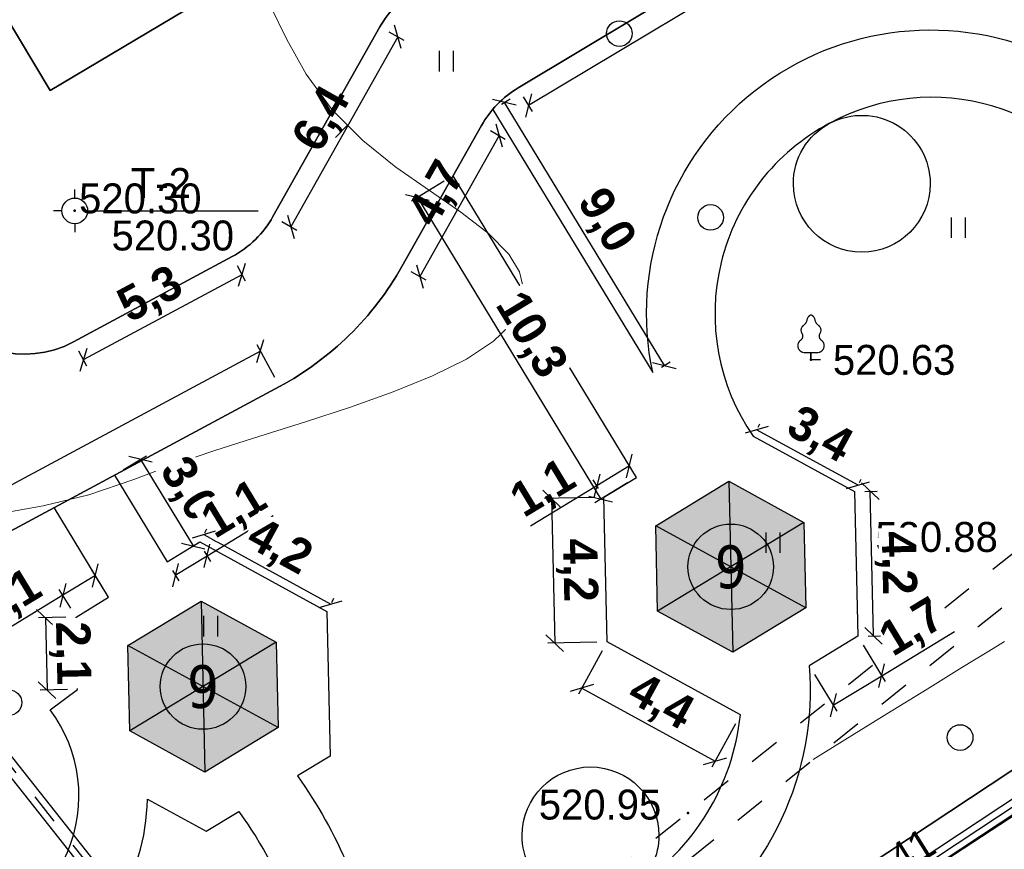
# Model space of a CAD drawing. Header units: millimetres. Extents: x 767170 to 66149698, y -983507 to 2493658.
# Tile 211 of 226: x 2871916 to 2900693, y -620788 to -596530. Entities that reach past the tile are written whole.
import ezdxf
from ezdxf.enums import TextEntityAlignment as Align

# ---------------------------------------------------------------- set-up
doc = ezdxf.new("R2010")
doc.units = ezdxf.units.MM
doc.linetypes.add('Д_ТРОТ_ТРУБА', pattern=[3, 1.5, -1.5])
for name, color, linetype in [('(003) Пункты', 7, 'Continuous'), ('(004) Точки рельефа', 7, 'Continuous'), ('(004a) Точки рельефа (отк.)', 7, 'Continuous'), ('(007) Здания', 7, 'Continuous'), ('(022) Возд. Линии', 7, 'Continuous'), ('(025) Дорога', 7, 'Continuous'), ('(028) Гидротехн.', 7, 'Continuous'), ('(031) Горизонтали', 42, 'Continuous'), ('(036) Растительность', 7, 'Continuous'), ('(038) Деревья', 7, 'Continuous'), ('GLUXOY OG', 7, 'Continuous'), ('YQ_DIM', 3, 'Continuous'), ('Цоколь', 7, 'Continuous')]:
    doc.layers.add(name, color=color, linetype=linetype)
doc.layers.add('(042) Бергштрих', color=32, linetype='Continuous', lineweight=30)
doc.styles.add('D-431', font='txt')
doc.styles.add('FAYZXON', font='GOTHICB.TTF')
doc.styles.add('S', font='txtwr', dxfattribs={"oblique": 15})
doc.styles.get("Standard").update_dxf_attribs({"font": 'isocpeui.ttf'})
doc.styles.add('Tahoma', font='tahoma.ttf')
doc.linetypes.add('ОГРАДА_ГЛИН', pattern='A,4,["|",Standard,S=0.8,R=0,X=0,Y=-0.8],0.5,["|",Standard,S=0.8,R=0,X=0,Y=-0.8],3.5', length=8)
doc.dimstyles.new('MAGENTA genplan dimension', dxfattribs={"dimtxt": 1000, "dimasz": 500, "dimexe": 200, "dimexo": 300, "dimgap": 100, "dimtad": 1, "dimdec": 1, "dimlfac": 0.001, "dimzin": 1, "dimtxsty": 'FAYZXON', "dimblk": 'OBLIQUE', "dimcen": 0, "dimclrd": 142, "dimclre": 142, "dimclrt": 6, "dimadec": 0, "dimazin": 0, "dimtfac": 1, "dimtdec": 1, "dimtmove": 0, "dimatfit": 3, "dimldrblk": 'OBLIQUE', "dimfxl": 1, "dimlwd": 30, "dimlwe": 30, "dimarcsym": 0})

# ---------------------------------------------------------------- blocks, each defined once
blk = doc.blocks.new('A$C2cdd6916')
h = blk.add_hatch()
h.set_pattern_fill('ANSI32', color=1, scale=60, angle=31.2865699)
h.set_pattern_definition([(76.28657, (-422045.4, -371330.9), (-555.2086, 135.48314), []), (76.28657, (-421815.2, -371191), (-555.2086, 135.48314), [])])
edge = h.paths.add_edge_path()
edge.add_line((12558.278, 1671.303), (13156.485, 2034.826))
edge.add_line((13156.485, 2034.826), (12076.302, 3812.354))
edge.add_arc((12013.983, 3914.903), 120, 121.2865699, 301.2865699, ccw=False)
edge.add_line((11951.665, 4017.453), (10456.027, 6478.645))
edge.add_line((10456.027, 6478.645), (9857.821, 6115.122))
edge.add_line((9857.821, 6115.122), (7572.818, 9875.277))
edge.add_line((7572.818, 9875.277), (28168.21, 22390.86))
edge.add_line((28168.21, 22390.86), (26610.253, 24954.602))
edge.add_line((26610.253, 24954.602), (1656.5, 9790.492))
edge.add_line((1656.5, 9790.492), (3006.729, 7568.583))
edge.add_line((3006.729, 7568.583), (4032.226, 8191.765))
edge.add_line((4032.226, 8191.765), (6524.956, 4089.779))
edge.add_line((6524.956, 4089.779), (7294.079, 4557.166))
edge.add_line((7294.079, 4557.166), (9994.537, 113.347))
edge.add_line((9994.537, 113.347), (9225.414, -354.04))
edge.add_line((9225.414, -354.04), (11718.144, -4456.027))
edge.add_line((11718.144, -4456.027), (10692.648, -5079.21))
edge.add_line((10692.648, -5079.21), (12042.877, -7301.119))
edge.add_line((12042.877, -7301.119), (16401.238, -4652.593))
edge.add_line((16401.238, -4652.593), (12558.278, 1671.303))
edge = h.paths.add_edge_path()
edge.add_line((-3935.127, -8351.55), (-4704.249, -8818.937))
edge.add_line((-4704.249, -8818.937), (-7404.707, -4375.118))
edge.add_line((-7404.707, -4375.118), (-6635.585, -3907.731))
edge.add_line((-6635.585, -3907.731), (-9128.315, 194.256))
edge.add_line((-9128.315, 194.256), (-8102.818, 817.438))
edge.add_line((-8102.818, 817.438), (-9453.047, 3039.348))
edge.add_line((-9453.047, 3039.348), (-34406.8, -12124.761))
edge.add_line((-34406.8, -12124.761), (-32848.844, -14688.503))
edge.add_line((-32848.844, -14688.503), (-12253.452, -2172.92))
edge.add_line((-12253.452, -2172.92), (-9968.449, -5933.074))
edge.add_line((-9968.449, -5933.074), (-10566.655, -6296.598))
edge.add_line((-10566.655, -6296.598), (-9071.017, -8757.79))
edge.add_arc((-9008.699, -8860.339), 120, -58.7134301, 121.2865699, ccw=False)
edge.add_line((-8946.381, -8962.889), (-7866.197, -10740.417))
edge.add_line((-7866.197, -10740.417), (-7267.991, -10376.893))
edge.add_line((-7267.991, -10376.893), (-3425.032, -16700.79))
edge.add_line((-3425.032, -16700.79), (933.329, -14052.264))
edge.add_line((933.329, -14052.264), (-416.9, -11830.354))
edge.add_line((-416.9, -11830.354), (-1442.396, -12453.537))
edge.add_line((-1442.396, -12453.537), (-3935.127, -8351.55))
h.paths.add_polyline_path([(41974.214, 4100.856), (35137.569, -53.694), (35345.297, -395.527), (35174.381, -499.39), (36005.291, -1866.719), (36518.039, -1555.128), (38283.723, -4460.702), (37770.975, -4772.293), (38601.885, -6139.622), (38772.801, -6035.759), (38980.529, -6377.591), (45817.173, -2223.04)])
h.paths.add_polyline_path([(-15440.46, -33129.712), (-14927.712, -32818.121), (-15758.622, -31450.792), (-15929.538, -31554.655), (-16137.265, -31212.823), (-22973.91, -35367.374), (-19130.951, -41691.27), (-12294.306, -37536.72), (-12502.034, -37194.887), (-12331.118, -37091.024), (-13162.028, -35723.695), (-13674.776, -36035.286)])
h.paths.add_polyline_path([(22981.424, -31078.171), (16999.36, -34713.402), (12844.81, -27876.758), (18826.874, -24241.526)])
h.paths.add_polyline_path([(31886.288, 23012.063), (28895.256, 21194.447), (28168.21, 22390.86), (31159.242, 24208.476)])
h.paths.add_polyline_path([(-35112.829, -17702.532), (-32121.797, -15884.916), (-32848.844, -14688.503), (-35839.876, -16506.119)])
blk = doc.blocks.new('d')
at = {"layer": '(038) Деревья'}
blk.add_ellipse((0, 0), major_axis=(0.265, 0.265), ratio=1, start_param=5.497787, end_param=11.780972, dxfattribs=at)
blk = doc.blocks.new('I04010')
for p, q in [((-0.412273, 0.007146), (-0.412273, 1.207146)), ((0.387727, 1.207146), (0.387727, 0.007146))]:
    blk.add_line(p, q)
blk = doc.blocks.new('karagach-flat-58')
at = {"layer": '(038) Деревья', "const_width": 0.0375}
for points in [[(-0.208, 1.009, 0.181567), (-0.117, 1.159, 0.303004)], [(0, 1.312, 0.246034), (-0.117, 1.159, 0.489079)], [(0, 1.312, -0.246034), (0.117, 1.159, -0.489079)], [(0.208, 1.009, -0.181567), (0.117, 1.159, -0.303004)], [(-0.208, 1.009, 0.430853), (-0.255, 0.753, 0.548276)], [(0.208, 1.009, -0.430853), (0.255, 0.753, -0.548276)], [(-0.315, 0.559, 0.626949), (-0.218, 0.206, 0.702465)], [(-0.315, 0.559, 0.383603), (-0.255, 0.753, 0.352912)], [(0.315, 0.559, -0.626949), (0.218, 0.206, -0.702465)], [(0.315, 0.559, -0.383603), (0.255, 0.753, -0.352912)]]:
    blk.add_lwpolyline(points, format="xyb", dxfattribs=at)
for points in [[(0, 0.206), (-0.218, 0.206)], [(0, 0), (0, 0.206)], [(0, 0.206), (0.218, 0.206)], [(0, 0), (0.281, 0)]]:
    blk.add_lwpolyline(points, dxfattribs=at)
at = {"layer": '(038) Деревья'}
blk.add_lwpolyline([(0, 0), (0, 0.206)], dxfattribs=at)
blk = doc.blocks.new('I00050-flat-4')
at = {"layer": '(003) Пункты'}
for p, q in [((0, 0.367), (0, 0.617)), ((0, -0.015), (0, 0.015)), ((-0.375, -0.008), (-0.625, -0.008)), ((0.375, -0.008), (0.625, -0.008)), ((0, -0.383), (0, -0.633))]:
    blk.add_line(p, q, dxfattribs=at)
blk.add_circle((0, -0.008), 0.375, dxfattribs=at)
at = {"layer": '(003) Пункты', "style": 'S', "oblique": 15}
blk.add_attdef('N', (-1.898, -0.339), '', height=1, dxfattribs=at)
at = {"color": 4, "style": 'S', "oblique": 15}
for tag, p in [('C', (0.724, 0.085)), ('Z', (0.789, -1.11))]:
    blk.add_attdef(tag, p, '', height=1, dxfattribs=at)
blk = doc.blocks.new('d-flat-45')
at = {"layer": '(038) Деревья'}
blk.add_ellipse((0, 0), major_axis=(0.265, 0.265), ratio=1, start_param=5.497787, end_param=11.780972, dxfattribs=at)
blk = doc.blocks.new('A$C05d28b1e')
at = {"layer": '(003) Пункты', "ltscale": 600}
blk.add_line((-58597, -4555), (-53861, -4555), dxfattribs=at)
at = {"layer": '(004) Точки рельефа', "color": 7, "linetype": 'ByBlock', "lineweight": -2}
for p in [(-59222, -4547), (-37705, -8905), (-41295, -22160)]:
    blk.add_point(p, dxfattribs=at)
at = {"layer": '(007) Здания', "ltscale": 600}
blk.add_line((-37093, -25701), (-26973, -19086), dxfattribs=at)
at = {"layer": '(025) Дорога', "linetype": 'Д_ТРОТ_ТРУБА', "ltscale": 600, "flags": 128}
blk.add_lwpolyline([(-10649, -610), (-31459, -14302), (-41295, -22160), (-53952, -32202), (-53258, -33117), (-51880, -32135), (-43532, -25342), (-30870, -15143), (-10168, -1527), (-6970, 523)], dxfattribs=at)
at = {"layer": '(028) Гидротехн.', "ltscale": 600}
for points in [[(-50702, -33563), (-51880, -32135), (-92935, 19873)], [(-51024, -33801), (-52191, -32386), (-93249, 19625)]]:
    blk.add_lwpolyline(points, dxfattribs=at)
at = {"layer": '(028) Гидротехн.', "color": 3, "linetype": 'Д_ТРОТ_ТРУБА', "ltscale": 600, "flags": 128}
blk.add_lwpolyline([(-50870, -33674), (-52036, -32261), (-93092, 19749)], dxfattribs=at)
at = {"layer": '(031) Горизонтали', "color": 42, "linetype": 'Continuous', "lineweight": 0, "ltscale": 600}
for points in [[(-61459, -13418), (-60148, -13176), (-58816, -12854), (-57500, -12406), (-56369, -11980), (-55127, -11561), (-53816, -11144), (-52482, -10723), (-51167, -10292), (-49915, -9846), (-48771, -9380), (-47778, -8887), (-46980, -8362), (-46512, -7916), (-46274, -7564), (-46175, -7320), (-46144, -7196), (-46122, -7044), (-46123, -6752), (-46226, -6338), (-46533, -5820), (-47141, -5205), (-47938, -4596), (-48858, -3964), (-49836, -3275), (-50805, -2499), (-51702, -1605), (-52459, -562), (-53023, 452), (-53519, 1465)], [(-37639, -20595), (-36720, -20026), (-35484, -19262), (-34312, -18539), (-33292, -17910), (-32510, -17429), (-32053, -17150)]]:
    blk.add_lwpolyline(points, dxfattribs=at)
at = {"layer": '(042) Бергштрих', "color": 32, "linetype": 'Continuous', "lineweight": 30, "ltscale": 600}
blk.add_line((-51254, -2052), (-51607, -2406), dxfattribs=at)
at = {"layer": '(022) Возд. Линии', "xscale": 1000, "yscale": 1000, "zscale": 1000}
for name, p in [('I00050-flat-4', (-59222, -4547)), ('karagach-flat-58', (-37705, -8905)), ('d-flat-45', (-61148, -18935))]:
    blk.add_blockref(name, p, dxfattribs=at)
at = {"layer": '(036) Растительность', "linetype": 'Continuous', "xscale": 500, "yscale": 500, "zscale": 500}
for p in [(-48358, -480), (-33397, -5349), (-38812, -14562), (-55241, -17002)]:
    blk.add_blockref('I04010', p, dxfattribs=at)
at = {"layer": '(038) Деревья', "linetype": 'Continuous', "xscale": 1000, "yscale": 1000, "zscale": 1000}
for p in [(-43306, 628), (-40640, -4747), (-33346, -19955)]:
    blk.add_blockref('d', p, dxfattribs=at)
at = {"layer": '(003) Пункты', "style": 'D-431'}
for s, p in [('T-2', (-57581, -4178)), ('520.30', (-58147, -5713))]:
    blk.add_text(s, height=875, dxfattribs=at).set_placement(p)
at = {"layer": '(004) Точки рельефа', "linetype": 'ByBlock', "char_height": 875, "attachment_point": 4, "style": 'D-431'}
for s, insert in [('520.63', (-37064, -8918)), ('520.88', (-35823, -14096)), ('520.95', (-45660, -21921))]:
    blk.add_mtext(s, dxfattribs=dict(at, insert=insert))
at = {"layer": '(004) Точки рельефа', "linetype": 'ByBlock', "insert": (-37244, -24821), "char_height": 875, "attachment_point": 4, "rotation": 31.9774, "style": 'D-431'}
blk.add_mtext('521.41', dxfattribs=at)
at = {"layer": '(004a) Точки рельефа (отк.)', "linetype": 'ByBlock', "insert": (-59097, -4197), "char_height": 875, "attachment_point": 4, "style": 'D-431'}
blk.add_mtext('520.30', dxfattribs=at)
blk = doc.blocks.new('_Oblique')
at = {"color": 0, "linetype": 'ByBlock', "lineweight": -2}
blk.add_line((-0.5, -0.5), (0.5, 0.5), dxfattribs=at)
blk = doc.blocks.new('*D1610')
at = {"layer": 'YQ_DIM', "color": 142, "lineweight": 30, "transparency": 16777216}
for p, q in [((2878953, -606218), (2816202, -639969)), ((2879369, -606991), (2878858, -606042)), ((2816618, -640742), (2816107, -639793))]:
    blk.add_line(p, q, dxfattribs=at)
at = {"layer": 'YQ_DIM', "color": 142, "lineweight": 30, "transparency": 16777216, "xscale": 500, "yscale": 500, "zscale": 500}
for p, rotation in [((2878953, -606218), 28.27377046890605), ((2816202, -639969), 208.273770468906)]:
    blk.add_blockref('_Oblique', p, dxfattribs=dict(at, rotation=rotation))
at = {"layer": 'YQ_DIM', "color": 6, "transparency": 16777216, "insert": (2847248, -622481), "char_height": 1000, "attachment_point": 5, "rotation": 28.2738, "style": 'FAYZXON'}
blk.add_mtext('71,3', dxfattribs=at)
blk = doc.blocks.new('*D1612')
at = {"layer": 'YQ_DIM', "color": 142, "lineweight": 30, "transparency": 16777216}
for p, q in [((2885933, -599921), (2883611, -604041)), ((2885672, -599773), (2886107, -600019)), ((2883350, -603894), (2883785, -604139))]:
    blk.add_line(p, q, dxfattribs=at)
at = {"layer": 'YQ_DIM', "color": 142, "lineweight": 30, "transparency": 16777216, "xscale": 500, "yscale": 500, "zscale": 500}
for p, rotation in [((2885933, -599921), 60.60052232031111), ((2883611, -604041), 240.6005223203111)]:
    blk.add_blockref('_Oblique', p, dxfattribs=dict(at, rotation=rotation))
at = {"layer": 'YQ_DIM', "color": 6, "transparency": 16777216, "insert": (2884166, -601640), "char_height": 1000, "attachment_point": 5, "rotation": 60.6005, "style": 'FAYZXON'}
blk.add_mtext('4,7', dxfattribs=at)
blk = doc.blocks.new('*D1614')
at = {"layer": 'YQ_DIM', "color": 142, "lineweight": 30, "transparency": 16777216}
for p, q in [((2897281, -592396), (2897538, -592825)), ((2897436, -592653), (2886789, -599041)), ((2886635, -598784), (2886892, -599212))]:
    blk.add_line(p, q, dxfattribs=at)
at = {"layer": 'YQ_DIM', "color": 142, "lineweight": 30, "transparency": 16777216, "xscale": 500, "yscale": 500, "zscale": 500}
for p, rotation in [((2897436, -592653), 30.96365715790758), ((2886789, -599041), 210.9636571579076)]:
    blk.add_blockref('_Oblique', p, dxfattribs=dict(at, rotation=rotation))
at = {"layer": 'YQ_DIM', "color": 6, "transparency": 16777216, "insert": (2891755, -595251), "char_height": 1000, "attachment_point": 5, "rotation": 30.9637, "style": 'FAYZXON'}
blk.add_mtext('12,4', dxfattribs=at)
blk = doc.blocks.new('*D1657')
at = {"layer": 'YQ_DIM', "color": 142, "lineweight": 30, "transparency": 16777216}
for p, q in [((2878269, -603722), (2878505, -604162)), ((2878411, -603986), (2873773, -606480)), ((2873631, -606216), (2873868, -606656))]:
    blk.add_line(p, q, dxfattribs=at)
at = {"layer": 'YQ_DIM', "color": 142, "lineweight": 30, "transparency": 16777216, "xscale": 500, "yscale": 500, "zscale": 500}
for p, rotation in [((2878411, -603986), 28.27377046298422), ((2873773, -606480), 208.2737704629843)]:
    blk.add_blockref('_Oblique', p, dxfattribs=dict(at, rotation=rotation))
at = {"layer": 'YQ_DIM', "color": 6, "transparency": 16777216, "insert": (2875763, -604621), "char_height": 1000, "attachment_point": 5, "rotation": 28.2738, "style": 'FAYZXON'}
blk.add_mtext('5,3', dxfattribs=at)
blk = doc.blocks.new('*D1659')
at = {"layer": 'YQ_DIM', "color": 142, "lineweight": 30, "transparency": 16777216}
for p, q in [((2882968, -597035), (2879842, -602583)), ((2882706, -596888), (2883142, -597133)), ((2879580, -602435), (2880016, -602681))]:
    blk.add_line(p, q, dxfattribs=at)
at = {"layer": 'YQ_DIM', "color": 142, "lineweight": 30, "transparency": 16777216, "xscale": 500, "yscale": 500, "zscale": 500}
for p, rotation in [((2882968, -597035), 60.60052232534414), ((2879842, -602583), 240.6005223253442)]:
    blk.add_blockref('_Oblique', p, dxfattribs=dict(at, rotation=rotation))
at = {"layer": 'YQ_DIM', "color": 6, "transparency": 16777216, "insert": (2880799, -599468), "char_height": 1000, "attachment_point": 5, "rotation": 60.6005, "style": 'FAYZXON'}
blk.add_mtext('6,4', dxfattribs=at)
blk = doc.blocks.new('A$C12754f4e-flat-1')
at = {"layer": 'Цоколь', "ltscale": 100}
h = blk.add_hatch(color=1, dxfattribs=at)
h.dxf.hatch_style = 1
h.paths.add_polyline_path([(37, 2500), (2183, 1218), (2146, -1282), (-37, -2500), (-2183, -1218), (-2146, 1282)])
blk.add_lwpolyline([(37, 2500), (2183, 1218), (2146, -1282), (-37, -2500), (-2183, -1218), (-2146, 1282)], close=True)
for points in [[(37, 2500), (-37, -2500)], [(2183, 1218), (-2183, -1218)], [(2146, -1282), (-2146, 1282)]]:
    blk.add_lwpolyline(points)
blk = doc.blocks.new('Eksplikatsia')
h = blk.add_hatch(color=2)
h.dxf.hatch_style = 1
edge = h.paths.add_edge_path()
edge.add_arc((0, 0), 1250, 0, 360)
at = {"lineweight": 30}
blk.add_circle((0, 0), 1250, dxfattribs=at)
at = {"color": 1}
blk.add_attdef('№', text='', height=1250, dxfattribs=at).set_placement((0, 0), align=Align.MIDDLE_CENTER)
blk = doc.blocks.new('*D1846')
at = {"color": 142, "lineweight": 30, "transparency": 16777216}
for p, q in [((2884325, -601253), (2883367, -601835)), ((2883538, -601731), (2888896, -610549)), ((2889683, -610070), (2888725, -610653))]:
    blk.add_line(p, q, dxfattribs=at)
at = {"color": 142, "lineweight": 30, "transparency": 16777216, "xscale": 500, "yscale": 500, "zscale": 500}
for p, rotation in [((2883538, -601731), 121.286569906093), ((2888896, -610549), 301.2865699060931)]:
    blk.add_blockref('_Oblique', p, dxfattribs=dict(at, rotation=rotation))
at = {"color": 6, "transparency": 16777216, "insert": (2886811, -605779), "char_height": 1000, "attachment_point": 5, "rotation": 301.2866, "style": 'FAYZXON', "bg_fill": 3, "box_fill_scale": 1.1, "bg_fill_color": 256, "bg_fill_true_color": 13158600, "bg_fill_transparency": 0}
blk.add_mtext('10,3', dxfattribs=at)
blk = doc.blocks.new('*D1847')
at = {"color": 142, "lineweight": 30, "transparency": 16777216}
for p, q in [((2874944, -609693), (2875618, -609284)), ((2875447, -609388), (2876984, -611917)), ((2876481, -612223), (2877155, -611813))]:
    blk.add_line(p, q, dxfattribs=at)
at = {"color": 142, "lineweight": 30, "transparency": 16777216, "xscale": 500, "yscale": 500, "zscale": 500}
for p, rotation in [((2875447, -609388), 121.2865699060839), ((2876984, -611917), 301.2865699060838)]:
    blk.add_blockref('_Oblique', p, dxfattribs=dict(at, rotation=rotation))
at = {"color": 6, "transparency": 16777216, "insert": (2876809, -610291), "char_height": 1000, "attachment_point": 5, "rotation": 301.2866, "style": 'FAYZXON', "bg_fill": 3, "box_fill_scale": 1.1, "bg_fill_color": 256, "bg_fill_true_color": 13158600, "bg_fill_transparency": 0}
blk.add_mtext('3,0', dxfattribs=at)
blk = doc.blocks.new('*D1863')
at = {"color": 142, "lineweight": 30, "transparency": 16777216}
for p, q in [((2897109, -615713), (2899237, -614420)), ((2896565, -614817), (2897213, -615884)), ((2895146, -615679), (2895794, -616746)), ((2895691, -616575), (2897109, -615713))]:
    blk.add_line(p, q, dxfattribs=at)
at = {"color": 142, "lineweight": 30, "transparency": 16777216, "xscale": 500, "yscale": 500, "zscale": 500}
for p, rotation in [((2897109, -615713), 31.28656990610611), ((2895691, -616575), 211.2865699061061)]:
    blk.add_blockref('_Oblique', p, dxfattribs=dict(at, rotation=rotation))
at = {"color": 6, "transparency": 16777216, "insert": (2898033, -614353), "char_height": 1000, "attachment_point": 5, "rotation": 31.2866, "style": 'FAYZXON', "bg_fill": 3, "box_fill_scale": 1.1, "bg_fill_color": 256, "bg_fill_true_color": 13158600, "bg_fill_transparency": 0}
blk.add_mtext('1,7', dxfattribs=at)
blk = doc.blocks.new('*D1864')
at = {"color": 142, "lineweight": 30, "transparency": 16777216}
for p, q in [((2896614, -610323), (2896977, -610315)), ((2896872, -614550), (2896777, -610319)), ((2896709, -614554), (2897072, -614546))]:
    blk.add_line(p, q, dxfattribs=at)
at = {"color": 142, "lineweight": 30, "transparency": 16777216, "xscale": 500, "yscale": 500, "zscale": 500}
for p, rotation in [((2896777, -610319), 91.28656990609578), ((2896872, -614550), 271.2865699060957)]:
    blk.add_blockref('_Oblique', p, dxfattribs=dict(at, rotation=rotation))
at = {"color": 6, "transparency": 16777216, "insert": (2897519, -612419), "char_height": 1000, "attachment_point": 5, "rotation": 271.2866, "style": 'FAYZXON', "bg_fill": 3, "box_fill_scale": 1.1, "bg_fill_color": 256, "bg_fill_true_color": 13158600, "bg_fill_transparency": 0}
blk.add_mtext('4,2', dxfattribs=at)
blk = doc.blocks.new('*D1865')
at = {"color": 142, "lineweight": 30, "transparency": 16777216}
for p, q in [((2896417, -610143), (2893455, -608520)), ((2893496, -608444), (2893551, -608344)), ((2896458, -610066), (2896513, -609967))]:
    blk.add_line(p, q, dxfattribs=at)
at = {"color": 142, "lineweight": 30, "transparency": 16777216, "xscale": 500, "yscale": 500, "zscale": 500}
for p, rotation in [((2893455, -608520), 151.2865699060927), ((2896417, -610143), 331.2865699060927)]:
    blk.add_blockref('_Oblique', p, dxfattribs=dict(at, rotation=rotation))
at = {"color": 6, "transparency": 16777216, "insert": (2895270, -608722), "char_height": 1000, "attachment_point": 5, "rotation": 331.2866, "style": 'FAYZXON', "bg_fill": 3, "box_fill_scale": 1.1, "bg_fill_color": 256, "bg_fill_true_color": 13158600, "bg_fill_transparency": 0}
blk.add_mtext('3,4', dxfattribs=at)
blk = doc.blocks.new('*D1866')
at = {"color": 142, "lineweight": 30, "transparency": 16777216}
for p, q in [((2889784, -609658), (2889633, -609409)), ((2889736, -609580), (2888783, -610159)), ((2888830, -610238), (2888679, -609989)), ((2888783, -610159), (2886848, -611335))]:
    blk.add_line(p, q, dxfattribs=at)
at = {"color": 142, "lineweight": 30, "transparency": 16777216, "xscale": 500, "yscale": 500, "zscale": 500}
for p, rotation in [((2889736, -609580), 31.28656990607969), ((2888783, -610159), 211.2865699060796)]:
    blk.add_blockref('_Oblique', p, dxfattribs=dict(at, rotation=rotation))
at = {"color": 6, "transparency": 16777216, "insert": (2887247, -610294), "char_height": 1000, "attachment_point": 5, "rotation": 31.2866, "style": 'FAYZXON', "bg_fill": 3, "box_fill_scale": 1.1, "bg_fill_color": 256, "bg_fill_true_color": 13158600, "bg_fill_transparency": 0}
blk.add_mtext('1,1', dxfattribs=at)
blk = doc.blocks.new('*D1867')
at = {"color": 142, "lineweight": 30, "transparency": 16777216}
for p, q in [((2888686, -610501), (2887258, -610533)), ((2887458, -610529), (2887553, -614759)), ((2888781, -614732), (2887353, -614764))]:
    blk.add_line(p, q, dxfattribs=at)
at = {"color": 142, "lineweight": 30, "transparency": 16777216, "xscale": 500, "yscale": 500, "zscale": 500}
for p, rotation in [((2887458, -610529), 91.2865699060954), ((2887553, -614759), 271.2865699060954)]:
    blk.add_blockref('_Oblique', p, dxfattribs=dict(at, rotation=rotation))
at = {"color": 6, "transparency": 16777216, "insert": (2888201, -612628), "char_height": 1000, "attachment_point": 5, "rotation": 271.2866, "style": 'FAYZXON', "bg_fill": 3, "box_fill_scale": 1.1, "bg_fill_color": 256, "bg_fill_true_color": 13158600, "bg_fill_transparency": 0}
blk.add_mtext('4,2', dxfattribs=at)
blk = doc.blocks.new('*D1868')
at = {"color": 142, "lineweight": 30, "transparency": 16777216}
for p, q in [((2888937, -614988), (2888247, -616248)), ((2888343, -616073), (2892241, -618208)), ((2892835, -617124), (2892145, -618383))]:
    blk.add_line(p, q, dxfattribs=at)
at = {"color": 142, "lineweight": 30, "transparency": 16777216, "xscale": 500, "yscale": 500, "zscale": 500}
for p, rotation in [((2888343, -616073), 151.2865699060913), ((2892241, -618208), 331.2865699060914)]:
    blk.add_blockref('_Oblique', p, dxfattribs=dict(at, rotation=rotation))
at = {"color": 6, "transparency": 16777216, "insert": (2890626, -616531), "char_height": 1000, "attachment_point": 5, "rotation": 331.2866, "style": 'FAYZXON', "bg_fill": 3, "box_fill_scale": 1.1, "bg_fill_color": 256, "bg_fill_true_color": 13158600, "bg_fill_transparency": 0}
blk.add_mtext('4,4', dxfattribs=at)
blk = doc.blocks.new('*D1877')
at = {"color": 142, "lineweight": 30, "transparency": 16777216}
for p, q in [((2885997, -598997), (2886251, -598843)), ((2886080, -598947), (2890756, -606642)), ((2890673, -606693), (2890927, -606538))]:
    blk.add_line(p, q, dxfattribs=at)
at = {"color": 142, "lineweight": 30, "transparency": 16777216, "xscale": 500, "yscale": 500, "zscale": 500}
for p, rotation in [((2886080, -598947), 121.2865699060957), ((2890756, -606642), 301.2865699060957)]:
    blk.add_blockref('_Oblique', p, dxfattribs=dict(at, rotation=rotation))
at = {"color": 6, "transparency": 16777216, "insert": (2889012, -602434), "char_height": 1000, "attachment_point": 5, "rotation": 301.2866, "style": 'FAYZXON', "bg_fill": 3, "box_fill_scale": 1.1, "bg_fill_color": 256, "bg_fill_true_color": 13158600, "bg_fill_transparency": 0}
blk.add_mtext('9,0', dxfattribs=at)
blk = doc.blocks.new('*D1888')
at = {"color": 142, "lineweight": 30, "transparency": 16777216}
for p, q in [((2877393, -612206), (2879328, -611030)), ((2877310, -612070), (2877497, -612377)), ((2876464, -612771), (2877393, -612206)), ((2876381, -612635), (2876567, -612942))]:
    blk.add_line(p, q, dxfattribs=at)
at = {"color": 142, "lineweight": 30, "transparency": 16777216, "xscale": 500, "yscale": 500, "zscale": 500}
for p, rotation in [((2877393, -612206), 31.28656990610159), ((2876464, -612771), 211.2865699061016)]:
    blk.add_blockref('_Oblique', p, dxfattribs=dict(at, rotation=rotation))
at = {"color": 6, "transparency": 16777216, "insert": (2878220, -610905), "char_height": 1000, "attachment_point": 5, "rotation": 31.2866, "style": 'FAYZXON', "bg_fill": 3, "box_fill_scale": 1.1, "bg_fill_color": 256, "bg_fill_true_color": 13158600, "bg_fill_transparency": 0}
blk.add_mtext('1,1', dxfattribs=at)
blk = doc.blocks.new('*D1889')
at = {"color": 142, "lineweight": 30, "transparency": 16777216}
for p, q in [((2877323, -611536), (2877390, -611413)), ((2877294, -611588), (2881006, -613621)), ((2881034, -613569), (2881102, -613446))]:
    blk.add_line(p, q, dxfattribs=at)
at = {"color": 142, "lineweight": 30, "transparency": 16777216, "xscale": 500, "yscale": 500, "zscale": 500}
for p, rotation in [((2877294, -611588), 151.2865699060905), ((2881006, -613621), 331.2865699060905)]:
    blk.add_blockref('_Oblique', p, dxfattribs=dict(at, rotation=rotation))
at = {"color": 6, "transparency": 16777216, "insert": (2879484, -611995), "char_height": 1000, "attachment_point": 5, "rotation": 331.2866, "style": 'FAYZXON', "bg_fill": 3, "box_fill_scale": 1.1, "bg_fill_color": 256, "bg_fill_true_color": 13158600, "bg_fill_transparency": 0}
blk.add_mtext('4,2', dxfattribs=at)
blk = doc.blocks.new('*D1890')
at = {"color": 142, "lineweight": 30, "transparency": 16777216}
for p, q in [((2874360, -613161), (2874026, -612612)), ((2874130, -612783), (2873176, -613362)), ((2873406, -613740), (2873073, -613191)), ((2873176, -613362), (2871241, -614538))]:
    blk.add_line(p, q, dxfattribs=at)
at = {"color": 142, "lineweight": 30, "transparency": 16777216, "xscale": 500, "yscale": 500, "zscale": 500}
for p, rotation in [((2874130, -612783), 31.28656990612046), ((2873176, -613362), 211.2865699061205)]:
    blk.add_blockref('_Oblique', p, dxfattribs=dict(at, rotation=rotation))
at = {"color": 6, "transparency": 16777216, "insert": (2871641, -613497), "char_height": 1000, "attachment_point": 5, "rotation": 31.2866, "style": 'FAYZXON', "bg_fill": 3, "box_fill_scale": 1.1, "bg_fill_color": 256, "bg_fill_true_color": 13158600, "bg_fill_transparency": 0}
blk.add_mtext('1,1', dxfattribs=at)
blk = doc.blocks.new('*D1891')
at = {"color": 142, "lineweight": 30, "transparency": 16777216}
for p, q in [((2873262, -614003), (2872467, -614021)), ((2872667, -614017), (2872715, -616132)), ((2873310, -616119), (2872515, -616137))]:
    blk.add_line(p, q, dxfattribs=at)
at = {"color": 142, "lineweight": 30, "transparency": 16777216, "xscale": 500, "yscale": 500, "zscale": 500}
for p, rotation in [((2872667, -614017), 91.28656990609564), ((2872715, -616132), 271.2865699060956)]:
    blk.add_blockref('_Oblique', p, dxfattribs=dict(at, rotation=rotation))
at = {"color": 6, "transparency": 16777216, "insert": (2873386, -615059), "char_height": 1000, "attachment_point": 5, "rotation": 271.2866, "style": 'FAYZXON', "bg_fill": 3, "box_fill_scale": 1.1, "bg_fill_color": 256, "bg_fill_true_color": 13158600, "bg_fill_transparency": 0}
blk.add_mtext('2,1', dxfattribs=at)

msp = doc.modelspace()

# ---------------------------------------------------------------- block references
msp.add_blockref('A$C2cdd6916', (2829531.98, -561540.58, -3656))

# ---------------------------------------------------------------- next in the draw order: block references
at = {"color": 5, "lineweight": 50}
msp.add_blockref('A$C05d28b1e', (2932748.06, -597565.05), dxfattribs=at)

# ---------------------------------------------------------------- next in the draw order: linework, layer by layer
for points in [[(2808640.46, -687616.72), (2732407.98, -571739.45), (2862148.18, -492915.16), (2924572.74, -604151.02), (2893562.06, -624668.05), (2893374.06, -628769.05), (2895092.06, -631097.05), (2874239.06, -649828.05), (2905218.78, -689771.68)], [(2904671.28, -689718.44), (2873694.92, -649779.14), (2894554.49, -631042.24), (2892967.99, -628892.43), (2893171.79, -624446.63), (2924041.97, -604022.56), (2862002, -493472.01), (2732970.04, -571866.01), (2808969.43, -687388.99)], [(2903709.99, -689621.19), (2872742.68, -649693.55), (2893613.74, -630946.33), (2892257.35, -629108.35), (2892488.82, -624059.16), (2923113.12, -603797.76), (2869777.97, -508758.53)], [(2886480.43, -598526.33), (2897126.81, -592138.52)], [(2882444.86, -596740.59), (2879319.04, -602288.16)], [(2883088.46, -603746.72), (2885410.25, -599626.12)], [(2878126.44, -603457.55), (2873489.14, -605951.74)], [(2816759.61, -641005.82), (2879510.67, -607254.91)]]:
    msp.add_lwpolyline(points)
for points in [[(2809545.14, -686990.45), (2754229.9, -602908.45, -0.03415901), (2753679.22, -602127.79), (2753229.88, -601388.36), (2733953.64, -572087.48), (2861746.18, -494446.5), (2866840.86, -503524.83), (2864029.81, -505186.6), (2867083.12, -510351.6), (2869777.97, -508758.53), (2923113.12, -603797.76), (2892488.82, -624059.16), (2892257.35, -629108.35), (2893613.74, -630946.33), (2872742.68, -649693.55), (2903709.99, -689621.19)], [(2883515.03, -595640.8, 0.1300409), (2882444.86, -596740.59)], [(2885410.25, -599626.12, -0.1300409), (2886480.43, -598526.33)], [(2879319.04, -602288.16, -0.14199501), (2878126.44, -603457.55)], [(2879510.67, -607254.91, 0.14199501), (2883088.46, -603746.72)], [(2873489.14, -605951.74, -0.40731068), (2869460.31, -604792.73)]]:
    msp.add_lwpolyline(points, format="xyb")
at = {"lineweight": 30}
for points in [[(2828267.55, -695782.66), (2812318.03, -656657.79, -0.16168228), (2812192.38, -654771.21), (2815276.99, -642893.81, -0.20876473), (2816759.61, -641005.82), (2879510.67, -607254.91, 0.14199501), (2883088.46, -603746.72), (2885410.25, -599626.12, -0.1300409), (2886480.43, -598526.33), (2897126.81, -592138.52, 0.40867475), (2899594.97, -582648.98), (2890723.46, -567207.27), (2861792.88, -516850.78, -0.41421356), (2862899.68, -512755.05), (2867083.12, -510351.6), (2865047.42, -506908), (2860444.37, -509552.52, -0.32105605), (2856969.11, -509204.36, 0.32190714), (2848841.45, -508402.75), (2761750.14, -558796.11)], [(2883515.03, -595640.8, 0.1300409), (2882444.86, -596740.59)], [(2882444.86, -596740.59, -0.1300409), (2883515.03, -595640.8)], [(2885740.45, -599153.09), (2890416.78, -606848.37, -0.62262753), (2902129.87, -597647.42)], [(2885410.25, -599626.12, -0.1300409), (2886480.43, -598526.33)], [(2886480.43, -598526.33, 0.1300409), (2885410.25, -599626.12)], [(2904514.89, -601756.12), (2904065.99, -602090.21, 0.41637355), (2895598.03, -599555.56, -0.56397378), (2898527.32, -601326.55, -1), (2894527.32, -601326.55, -0.27728498), (2895588.12, -599560.79, 0.44903213), (2893352.12, -608706.95), (2896314.32, -610329.61), (2896409.34, -614560.59), (2894990.36, -615422.89, -0.57112991), (2882432.34, -624242.63, -0.59870184), (2862590.07, -640463.75, -0.59026657), (2849543.77, -645391.93), (2846834.45, -647038.35), (2843122.8, -645005.15), (2843027.78, -640774.17), (2843981.51, -640194.6), (2837647.37, -629771.26)], [(2874687.73, -609848.95), (2876224.84, -612378.39), (2877178.57, -611798.82), (2880890.23, -613832.02), (2880985.25, -618063), (2880033.75, -618641.22, -0.0524011), (2881519.94, -621291.86, 0.31183454), (2889314.82, -622248.85, -0.5257628), (2886600.21, -620380.87, -1), (2890600.21, -620380.87, -0.22272163), (2889879.78, -621917.98, 0.22557689), (2892979.5, -616860.69), (2889081.06, -614725.17), (2888986.04, -610494.19), (2889939.77, -609914.62), (2884581.44, -601097.06)], [(2879319.04, -602288.16, -0.14199501), (2878126.44, -603457.55)], [(2878126.44, -603457.55, 0.14199501), (2879319.04, -602288.16)], [(2879510.67, -607254.91, 0.14199501), (2883088.46, -603746.72)], [(2883088.46, -603746.72, -0.14199501), (2879510.67, -607254.91)], [(2873489.14, -605951.74, -0.40731068), (2869460.31, -604792.73)], [(2869460.31, -604792.73, 0.40731068), (2873489.14, -605951.74)], [(2861459.03, -616964.06), (2863033.82, -619555.5, -0.15615088), (2866110.5, -621739.21, 1.00000003), (2872809.61, -616712.29), (2873609.46, -616112.09), (2873561.95, -613996.6), (2874515.68, -613417.03), (2872923.9, -610797.63)]]:
    msp.add_lwpolyline(points, format="xyb", dxfattribs=at)
for points in [[(2888763.06, -571824.62), (2891629.68, -576814.25), (2894200.53, -581289.05), (2896126.62, -584641.6, -0.40867475), (2895068.83, -588708.55), (2883515.03, -595640.8, 0.1300409), (2882444.86, -596740.59), (2879319.04, -602288.16, -0.14199501), (2878126.44, -603457.55), (2873489.14, -605951.74, -0.40731068), (2869460.31, -604792.73), (2864069.3, -595313.39), (2860127.26, -588381.85, -0.41180279), (2861230.53, -584303.31), (2884657.29, -570723.62, -0.41534559)], [(2888763.06, -571824.62), (2891629.68, -576814.25), (2894200.53, -581289.05), (2896126.62, -584641.6, -0.40867475), (2895068.83, -588708.55), (2883515.03, -595640.8, 0.1300409), (2882444.86, -596740.59), (2879319.04, -602288.16, -0.14199501), (2878126.44, -603457.55), (2873489.14, -605951.74, -0.40731068), (2869460.31, -604792.73), (2864069.3, -595313.39), (2860127.26, -588381.85, -0.41180279), (2861230.53, -584303.31), (2884657.29, -570723.62, -0.41534559)], [(2861230.53, -584303.31), (2884657.29, -570723.62, -0.41534559), (2888763.06, -571824.62), (2891629.68, -576814.25), (2894200.53, -581289.05), (2896126.62, -584641.6, -0.40867475), (2895068.83, -588708.55), (2883515.03, -595640.8, 0.1300409), (2882444.86, -596740.59), (2879319.04, -602288.16, -0.14199501), (2878126.44, -603457.55), (2873489.14, -605951.74, -0.40731068), (2869460.31, -604792.73), (2864069.3, -595313.39), (2860127.26, -588381.85, -0.41180279)], [(2860127.26, -588381.85, -0.41180279), (2861230.53, -584303.31), (2884657.29, -570723.62, -0.41534559), (2888763.06, -571824.62), (2891629.68, -576814.25), (2894200.53, -581289.05), (2896126.62, -584641.6, -0.40867475), (2895068.83, -588708.55), (2883515.03, -595640.8, 0.1300409), (2882444.86, -596740.59), (2879319.04, -602288.16, -0.14199501), (2878126.44, -603457.55), (2873489.14, -605951.74, -0.40731068), (2869460.31, -604792.73), (2864069.3, -595313.39)], [(2861230.53, -584303.31), (2884657.29, -570723.62, -0.41534559), (2888763.06, -571824.62), (2891629.68, -576814.25), (2894200.53, -581289.05), (2896126.62, -584641.6, -0.40867475), (2895068.83, -588708.55), (2883515.03, -595640.8, 0.1300409), (2882444.86, -596740.59), (2879319.04, -602288.16, -0.14199501), (2878126.44, -603457.55), (2873489.14, -605951.74, -0.40731068), (2869460.31, -604792.73), (2864069.3, -595313.39), (2860127.26, -588381.85, -0.41180279)], [(2879319.04, -602288.16), (2882444.86, -596740.59, -0.1300409), (2883515.03, -595640.8), (2895068.83, -588708.55, 0.40867475), (2896126.62, -584641.6), (2892626, -578548.43), (2887416.43, -581541.4), (2891090.83, -587709.3), (2872802.08, -598604.44), (2869127.73, -592436.61), (2864069.3, -595313.39), (2869460.31, -604792.73, 0.40731068), (2873489.14, -605951.74), (2878126.44, -603457.55, 0.14199501)], [(2892626, -578548.43), (2887416.43, -581541.4), (2891090.83, -587709.3), (2872802.08, -598604.44), (2869127.73, -592436.61), (2864069.3, -595313.39), (2869460.31, -604792.73, 0.40731068), (2873489.14, -605951.74), (2878126.44, -603457.55, 0.14199501), (2879319.04, -602288.16), (2882444.86, -596740.59, -0.1300409), (2883515.03, -595640.8), (2895068.83, -588708.55, 0.40867475), (2896126.62, -584641.6)], [(2882444.86, -596740.59, -0.1300409), (2883515.03, -595640.8), (2895068.83, -588708.55, 0.40867475), (2896126.62, -584641.6), (2894200.53, -581289.05), (2892626, -578548.43), (2887416.43, -581541.4), (2891090.83, -587709.3), (2872802.08, -598604.44), (2869127.73, -592436.61), (2864069.3, -595313.39), (2869460.31, -604792.73, 0.40731068), (2873489.14, -605951.74), (2878126.44, -603457.55, 0.14199501), (2879319.04, -602288.16)]]:
    msp.add_lwpolyline(points, format="xyb", close=True)
msp.add_lwpolyline([(2887416.43, -581541.4), (2892626, -578548.43), (2891629.68, -576814.25), (2886392.72, -579822.97), (2882718.32, -573655.07), (2864429.57, -584550.21), (2868103.93, -590718.04), (2863080.59, -593574.87), (2864069.3, -595313.39), (2869127.73, -592436.61), (2872802.08, -598604.44), (2891090.83, -587709.3)], close=True)
for points in [[(2891090.83, -587709.3), (2872802.08, -598604.44)], [(2886480.43, -598526.33), (2897126.81, -592138.52)], [(2897126.81, -592138.52), (2886480.43, -598526.33)], [(2872802.08, -598604.44), (2869127.73, -592436.61)], [(2882444.86, -596740.59), (2879319.04, -602288.16)], [(2879319.04, -602288.16), (2882444.86, -596740.59)], [(2883088.46, -603746.72), (2885410.25, -599626.12)], [(2885410.25, -599626.12), (2883088.46, -603746.72)], [(2878126.44, -603457.55), (2873489.14, -605951.74)], [(2873489.14, -605951.74), (2878126.44, -603457.55)], [(2923113.12, -603797.76), (2892488.82, -624059.16)], [(2892488.82, -624059.16), (2923113.12, -603797.76)], [(2893171.79, -624446.63), (2924041.97, -604022.56)], [(2924572.74, -604151.02), (2893562.06, -624668.05)], [(2816759.61, -641005.82), (2879510.67, -607254.91)], [(2879510.67, -607254.91), (2816759.61, -641005.82)]]:
    msp.add_lwpolyline(points, dxfattribs=at)
msp.add_lwpolyline([(2878319.76, -619682.79, -0.1413603), (2880676.95, -626221.42, -0.0280966), (2880689.56, -626445.66, -0.44244469), (2867561.68, -639560.87, -0.03073181), (2867316.47, -639546.64, -0.22261062), (2858011.55, -634392.31), (2858962.69, -633814.31), (2858867.67, -629583.33), (2857374.19, -628765.22), (2857811.7, -627966.53, -0.66871213), (2861758.57, -621308.17), (2865503.64, -627471), (2864549.91, -628050.57), (2864644.93, -632281.55), (2868356.58, -634314.75), (2871973.21, -632116.97), (2871878.19, -627885.99), (2868166.54, -625852.79), (2867212.81, -626432.36), (2865915.6, -624297.71, 0.60142642), (2875647.09, -619317.75), (2877368.62, -620260.79)], format="xyb", close=True, dxfattribs=at)
at = {"layer": 'GLUXOY OG', "color": 186, "linetype": 'ОГРАДА_ГЛИН', "lineweight": 30, "ltscale": 400}
for points in [[(2846749.34, -739979.46), (2808640.46, -687616.72), (2732407.98, -571739.45), (2862148.18, -492915.16), (2924572.74, -604151.02), (2893562.06, -624668.05), (2893374.06, -628769.05), (2895092.06, -631097.05), (2874239.06, -649828.05), (2905218.78, -689771.68)], [(2904671.28, -689718.44), (2873694.92, -649779.14), (2894554.49, -631042.24), (2892967.99, -628892.43), (2893171.79, -624446.63), (2924041.97, -604022.56), (2862002, -493472.01), (2732970.04, -571866.01), (2808969.43, -687388.99), (2846815.68, -739390.85)]]:
    msp.add_lwpolyline(points, dxfattribs=at)
at = {"layer": 'GLUXOY OG', "color": 186, "lineweight": 30, "ltscale": 400}
msp.add_lwpolyline([(2904945.03, -689745.06), (2873966.99, -649803.59), (2894823.28, -631069.65), (2893171.03, -628830.74), (2893366.93, -624557.34), (2924307.36, -604086.79), (2862075.09, -493193.58), (2732689.01, -571802.73), (2808804.94, -687502.85), (2846782.51, -739685.15)], dxfattribs=at)

# ---------------------------------------------------------------- next in the draw order: block references
at = {"ltscale": 100, "rotation": 2.138625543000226}
for p in [(2892697.69, -612527.39), (2877273.6, -616029.8)]:
    msp.add_blockref('A$C12754f4e-flat-1', p, dxfattribs=at)
ref = msp.add_blockref('Eksplikatsia', (2892697.69, -612527.39))
ref.add_attrib('№', '9', dxfattribs={"color": 1, "height": 1250, "style": 'Tahoma'}).set_placement((2892697.69, -612527.39), align=Align.MIDDLE_CENTER)
ref = msp.add_blockref('Eksplikatsia', (2877273.6, -616029.8))
ref.add_attrib('№', '9', dxfattribs={"color": 1, "height": 1250, "style": 'Tahoma'}).set_placement((2877273.6, -616029.8), align=Align.MIDDLE_CENTER)

# ---------------------------------------------------------------- next in the draw order: dimensions: what is measured, and where the dimension line sits
at = {"layer": 'YQ_DIM'}
for p1, p2, distance, picture, middle in [((2897126.81, -592138.52), (2886480.43, -598526.33), 600, '*D1614', (2891754.65, -595250.81)), ((2882444.86, -596740.59), (2879319.04, -602288.16), 600, '*D1659', (2880799.03, -599467.65)), ((2885410.25, -599626.12), (2883088.46, -603746.72), 600, '*D1612', (2884166.44, -601639.7)), ((2878126.44, -603457.55), (2873489.14, -605951.74), 600, '*D1657', (2875762.71, -604620.83)), ((2879510.67, -607254.91), (2816759.61, -641005.82), -1177.27, '*D1610', (2847248.19, -622481.32))]:
    dim = msp.add_aligned_dim(p1=p1, p2=p2, distance=distance, dimstyle='MAGENTA genplan dimension', dxfattribs=at)
    dim.commit()
    dim.dimension.update_dxf_attribs({"geometry": picture, "text_midpoint": middle})

# ---------------------------------------------------------------- next in the draw order: dimensions: what is measured, and where the dimension line sits
for p1, p2, distance, picture, middle in [((2884581.44, -601097.06), (2889939.77, -609914.62), -1221.5, '*D1846', (2886810.82, -605779.17)), ((2874687.73, -609848.95), (2876224.84, -612378.39), 888.02, '*D1847', (2876809.25, -610291.49)), ((2874515.68, -613417.03), (2873561.95, -613996.6), -742.36, '*D1890', (2871640.81, -613496.63)), ((2894990.36, -615422.89), (2896409.34, -614560.59), -1348.22, '*D1863', (2898032.58, -614353.05))]:
    dim = msp.add_aligned_dim(p1=p1, p2=p2, distance=distance, dimstyle='MAGENTA genplan dimension', override={"dimtfill": 1, "dimarcsym": 1})
    dim.commit()
    dim.dimension.update_dxf_attribs({"geometry": picture, "text_midpoint": middle})

# ---------------------------------------------------------------- next in the draw order: dimensions: what is measured, and where the dimension line sits
for p1, p2, distance, picture, middle in [((2885740.45, -599153.09), (2890416.78, -606848.37), 397.03, '*D1877', (2889011.99, -602433.53)), ((2889939.77, -609914.62), (2888986.04, -610494.19), -391.67, '*D1866', (2887247.02, -610293.9)), ((2876224.84, -612378.39), (2877154.64, -611813.36), -459.64, '*D1888', (2878219.99, -610905.07)), ((2896409.34, -614560.59), (2896314.32, -610329.61), -462.54, '*D1864', (2897519.25, -612419.1)), ((2873561.95, -613996.6), (2873609.46, -616112.09), -895.11, '*D1891', (2873385.82, -615058.84))]:
    dim = msp.add_aligned_dim(p1=p1, p2=p2, distance=distance, dimstyle='MAGENTA genplan dimension', override={"dimtfill": 1, "dimarcsym": 1})
    dim.commit()
    dim.dimension.update_dxf_attribs({"geometry": picture, "text_midpoint": middle})

# ---------------------------------------------------------------- next in the draw order: dimensions: what is measured, and where the dimension line sits
for p1, p2, distance, picture, middle in [((2896314.32, -610329.61), (2893352.12, -608706.95), -213.28, '*D1865', (2895269.67, -608721.53)), ((2888986.04, -610494.19), (2889081.06, -614725.17), -1528.37, '*D1867', (2888200.57, -612628.39)), ((2877178.57, -611798.82), (2880890.23, -613832.02), 240.04, '*D1889', (2879483.7, -611995.2))]:
    dim = msp.add_aligned_dim(p1=p1, p2=p2, distance=distance, dimstyle='MAGENTA genplan dimension', override={"dimtfill": 1, "dimarcsym": 1})
    dim.commit()
    dim.dimension.update_dxf_attribs({"geometry": picture, "text_midpoint": middle})

# ---------------------------------------------------------------- next in the draw order: dimensions: what is measured, and where the dimension line sits
dim = msp.add_aligned_dim(p1=(2889081.06, -614725.17), p2=(2892979.5, -616860.69), distance=-1536.3, dimstyle='MAGENTA genplan dimension', override={"dimtfill": 1, "dimarcsym": 1})
dim.commit()
dim.dimension.update_dxf_attribs({"geometry": '*D1868', "text_midpoint": (2890626.18, -616530.63)})

doc.saveas('drawing.dxf')
